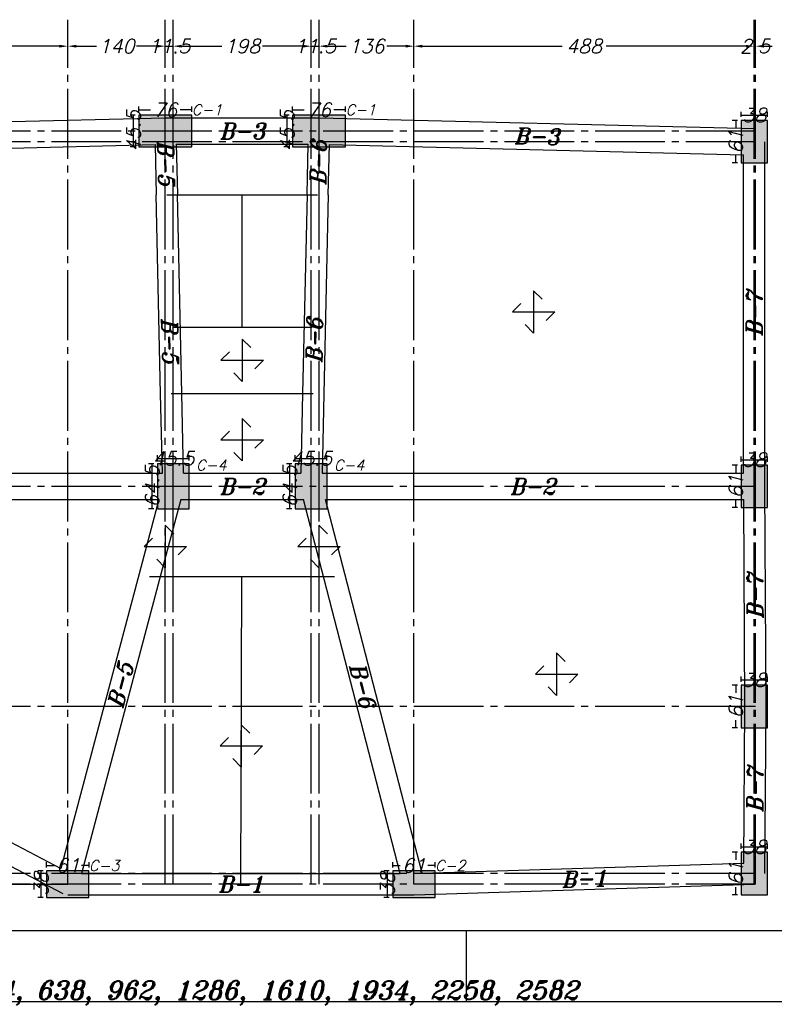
# Model space of a CAD drawing. Header units: inches. Extents: x 826 to 1034, y 702 to 834.
# Tile 74 of 93: x 978 to 989, y 776 to 790. Entities that reach past the tile are written whole.
import ezdxf
from ezdxf.enums import TextEntityAlignment as Align

# ---------------------------------------------------------------- set-up
doc = ezdxf.new("R2010")
doc.units = ezdxf.units.IN
doc.header["$MEASUREMENT"] = 0
doc.linetypes.add('SAZE_Axis1', pattern=[1.2, 1, -0.1, 0, -0.1])
for name, color, linetype in [('2', 2, 'Continuous'), ('5', 5, 'Continuous'), ('SAZE_DRAWINGS', 7, 'Continuous')]:
    doc.layers.add(name, color=color, linetype=linetype)
doc.styles.add('SAZE_STYLE', font='romansp.shx', dxfattribs={"oblique": 15})
doc.styles.add('SAZE_STYLE1', font='romant.shx', dxfattribs={"oblique": 15})
doc.dimstyles.new('SAZE_DIM_STYLE', dxfattribs={"dimtxt": 0.2, "dimasz": 0.2, "dimexe": 0.1, "dimexo": 0.05, "dimgap": 0.05, "dimtad": 0, "dimzin": 0, "dimdsep": 46, "dimtxsty": 'SAZE_STYLE', "dimcen": 0.09, "dimclrd": 2, "dimclre": 2, "dimclrt": 3, "dimadec": 0, "dimazin": 0, "dimtfac": 1, "dimtdec": 4, "dimtix": 1, "dimtmove": 1, "dimatfit": 3, "dimfxl": 1, "dimtolj": 1, "dimtzin": 0, "dimarcsym": 0})

# ---------------------------------------------------------------- blocks, each defined once
blk = doc.blocks.new('*D1869')
at = {"layer": 'Defpoints', "color": 0, "transparency": 16777216}
for p in [(974.325, 789.885), (979.168, 789.885), (979.168, 789.505)]:
    blk.add_point(p, dxfattribs=at)
at = {"layer": 'SAZE_DRAWINGS', "color": 2, "lineweight": -2, "transparency": 16777216}
for p, q in [((974.445, 789.505), (976.434, 789.505)), ((979.048, 789.505), (977.058, 789.505))]:
    blk.add_line(p, q, dxfattribs=at)
at = {"layer": 'SAZE_DRAWINGS', "color": 2, "transparency": 16777216}
for points in [[(974.445, 789.525), (974.445, 789.485), (974.325, 789.505)], [(979.048, 789.525), (979.048, 789.485), (979.168, 789.505)]]:
    blk.add_solid(points, dxfattribs=at)
at = {"layer": 'SAZE_DRAWINGS', "color": 3, "transparency": 16777216, "insert": (976.746, 789.505), "char_height": 0.2, "attachment_point": 5, "style": 'SAZE_STYLE'}
blk.add_mtext('\\A1;484', dxfattribs=at)
blk = doc.blocks.new('*D1870')
at = {"layer": 'Defpoints', "color": 0, "transparency": 16777216}
for p in [(979.168, 789.885), (980.566, 789.885), (980.566, 789.505)]:
    blk.add_point(p, dxfattribs=at)
at = {"layer": 'SAZE_DRAWINGS', "color": 2, "lineweight": -2, "transparency": 16777216}
for p, q in [((979.288, 789.505), (979.579, 789.505)), ((980.446, 789.505), (980.155, 789.505))]:
    blk.add_line(p, q, dxfattribs=at)
at = {"layer": 'SAZE_DRAWINGS', "color": 2, "transparency": 16777216}
for points in [[(979.288, 789.525), (979.288, 789.485), (979.168, 789.505)], [(980.446, 789.525), (980.446, 789.485), (980.566, 789.505)]]:
    blk.add_solid(points, dxfattribs=at)
at = {"layer": 'SAZE_DRAWINGS', "color": 3, "transparency": 16777216, "insert": (979.867, 789.505), "char_height": 0.2, "attachment_point": 5, "style": 'SAZE_STYLE'}
blk.add_mtext('\\A1;140', dxfattribs=at)
blk = doc.blocks.new('*D1871')
at = {"layer": 'Defpoints', "color": 0, "transparency": 16777216}
for p in [(980.566, 789.885), (980.68, 789.885), (980.68, 789.505)]:
    blk.add_point(p, dxfattribs=at)
at = {"layer": 'SAZE_DRAWINGS', "color": 2, "lineweight": -2, "transparency": 16777216}
for p, q in [((980.446, 789.505), (980.326, 789.505)), ((980.566, 789.505), (980.68, 789.505)), ((980.8, 789.505), (980.92, 789.505))]:
    blk.add_line(p, q, dxfattribs=at)
at = {"layer": 'SAZE_DRAWINGS', "color": 2, "transparency": 16777216}
for points in [[(980.446, 789.525), (980.446, 789.485), (980.566, 789.505)], [(980.8, 789.525), (980.8, 789.485), (980.68, 789.505)]]:
    blk.add_solid(points, dxfattribs=at)
at = {"layer": 'SAZE_DRAWINGS', "color": 3, "transparency": 16777216, "insert": (980.623, 789.505), "char_height": 0.2, "attachment_point": 5, "style": 'SAZE_STYLE'}
blk.add_mtext('\\A1;11.5', dxfattribs=at)
blk = doc.blocks.new('*D1872')
at = {"layer": 'Defpoints', "color": 0, "transparency": 16777216}
for p in [(980.68, 789.885), (982.657, 789.885), (982.657, 789.505)]:
    blk.add_point(p, dxfattribs=at)
at = {"layer": 'SAZE_DRAWINGS', "color": 2, "lineweight": -2, "transparency": 16777216}
for p, q in [((980.8, 789.505), (981.379, 789.505)), ((982.537, 789.505), (981.958, 789.505))]:
    blk.add_line(p, q, dxfattribs=at)
at = {"layer": 'SAZE_DRAWINGS', "color": 2, "transparency": 16777216}
for points in [[(980.8, 789.525), (980.8, 789.485), (980.68, 789.505)], [(982.537, 789.525), (982.537, 789.485), (982.657, 789.505)]]:
    blk.add_solid(points, dxfattribs=at)
at = {"layer": 'SAZE_DRAWINGS', "color": 3, "transparency": 16777216, "insert": (981.669, 789.505), "char_height": 0.2, "attachment_point": 5, "style": 'SAZE_STYLE'}
blk.add_mtext('\\A1;198', dxfattribs=at)
blk = doc.blocks.new('*D1873')
at = {"layer": 'Defpoints', "color": 0, "transparency": 16777216}
for p in [(982.657, 789.885), (982.771, 789.885), (982.771, 789.505)]:
    blk.add_point(p, dxfattribs=at)
at = {"layer": 'SAZE_DRAWINGS', "color": 2, "lineweight": -2, "transparency": 16777216}
for p, q in [((982.537, 789.505), (982.417, 789.505)), ((982.657, 789.505), (982.771, 789.505)), ((982.891, 789.505), (983.011, 789.505))]:
    blk.add_line(p, q, dxfattribs=at)
at = {"layer": 'SAZE_DRAWINGS', "color": 2, "transparency": 16777216}
for points in [[(982.537, 789.525), (982.537, 789.485), (982.657, 789.505)], [(982.891, 789.525), (982.891, 789.485), (982.771, 789.505)]]:
    blk.add_solid(points, dxfattribs=at)
at = {"layer": 'SAZE_DRAWINGS', "color": 3, "transparency": 16777216, "insert": (982.714, 789.505), "char_height": 0.2, "attachment_point": 5, "style": 'SAZE_STYLE'}
blk.add_mtext('\\A1;11.5', dxfattribs=at)
blk = doc.blocks.new('*D1874')
at = {"layer": 'Defpoints', "color": 0, "transparency": 16777216}
for p in [(982.771, 789.885), (984.132, 789.885), (984.132, 789.505)]:
    blk.add_point(p, dxfattribs=at)
at = {"layer": 'SAZE_DRAWINGS', "color": 2, "lineweight": -2, "transparency": 16777216}
for p, q in [((982.891, 789.505), (983.162, 789.505)), ((984.012, 789.505), (983.741, 789.505))]:
    blk.add_line(p, q, dxfattribs=at)
at = {"layer": 'SAZE_DRAWINGS', "color": 2, "transparency": 16777216}
for points in [[(982.891, 789.525), (982.891, 789.485), (982.771, 789.505)], [(984.012, 789.525), (984.012, 789.485), (984.132, 789.505)]]:
    blk.add_solid(points, dxfattribs=at)
at = {"layer": 'SAZE_DRAWINGS', "color": 3, "transparency": 16777216, "insert": (983.452, 789.505), "char_height": 0.2, "attachment_point": 5, "style": 'SAZE_STYLE'}
blk.add_mtext('\\A1;136', dxfattribs=at)
blk = doc.blocks.new('*D1875')
at = {"layer": 'Defpoints', "color": 0, "transparency": 16777216}
for p in [(984.132, 789.885), (989.013, 789.885), (989.013, 789.505)]:
    blk.add_point(p, dxfattribs=at)
at = {"layer": 'SAZE_DRAWINGS', "color": 2, "lineweight": -2, "transparency": 16777216}
for p, q in [((984.252, 789.505), (986.256, 789.505)), ((988.893, 789.505), (986.889, 789.505))]:
    blk.add_line(p, q, dxfattribs=at)
at = {"layer": 'SAZE_DRAWINGS', "color": 2, "transparency": 16777216}
for points in [[(984.252, 789.525), (984.252, 789.485), (984.132, 789.505)], [(988.893, 789.525), (988.893, 789.485), (989.013, 789.505)]]:
    blk.add_solid(points, dxfattribs=at)
at = {"layer": 'SAZE_DRAWINGS', "color": 3, "transparency": 16777216, "insert": (986.573, 789.505), "char_height": 0.2, "attachment_point": 5, "style": 'SAZE_STYLE'}
blk.add_mtext('\\A1;488', dxfattribs=at)
blk = doc.blocks.new('*D1876')
at = {"layer": 'Defpoints', "color": 0, "transparency": 16777216}
for p in [(989.013, 789.885), (989.032, 789.885), (989.032, 789.505)]:
    blk.add_point(p, dxfattribs=at)
at = {"layer": 'SAZE_DRAWINGS', "color": 2, "lineweight": -2, "transparency": 16777216}
for p, q in [((988.893, 789.505), (988.773, 789.505)), ((989.013, 789.505), (989.032, 789.505)), ((989.152, 789.505), (989.272, 789.505))]:
    blk.add_line(p, q, dxfattribs=at)
at = {"layer": 'SAZE_DRAWINGS', "color": 2, "transparency": 16777216}
for points in [[(988.893, 789.525), (988.893, 789.485), (989.013, 789.505)], [(989.152, 789.525), (989.152, 789.485), (989.032, 789.505)]]:
    blk.add_solid(points, dxfattribs=at)
at = {"layer": 'SAZE_DRAWINGS', "color": 3, "transparency": 16777216, "insert": (989.023, 789.505), "char_height": 0.2, "attachment_point": 5, "style": 'SAZE_STYLE'}
blk.add_mtext('\\A1;2.5', dxfattribs=at)
blk = doc.blocks.new('SAZE-REC-COL')
at = {"layer": 'SAZE_DRAWINGS'}
h = blk.add_hatch(color=0, dxfattribs=at)
h.dxf.hatch_style = 1
h.paths.add_polyline_path([(-0.5, -0.5), (0.5, -0.5), (0.5, 0.5), (-0.5, 0.5)])
at = {"layer": 'SAZE_DRAWINGS', "color": 0}
blk.add_lwpolyline([(-0.5, -0.5), (0.5, -0.5), (0.5, 0.5), (-0.5, 0.5)], close=True, dxfattribs=at)
blk = doc.blocks.new('*D1882')
at = {"layer": 'Defpoints', "color": 0, "transparency": 16777216}
for p in [(988.747, 777.949), (988.823, 777.949), (988.823, 777.34)]:
    blk.add_point(p, dxfattribs=at)
at = {"layer": 'SAZE_DRAWINGS', "color": 2, "lineweight": -2, "transparency": 16777216}
for p, q in [((988.773, 777.949), (988.697, 777.949)), ((988.747, 777.949), (988.747, 777.841)), ((988.773, 777.34), (988.697, 777.34)), ((988.747, 777.34), (988.747, 777.448))]:
    blk.add_line(p, q, dxfattribs=at)
at = {"layer": 'SAZE_DRAWINGS', "color": 3, "transparency": 16777216, "insert": (988.747, 777.644), "char_height": 0.2, "attachment_point": 5, "rotation": 90, "style": 'SAZE_STYLE'}
blk.add_mtext('\\A1;61', dxfattribs=at)
blk = doc.blocks.new('*D1883')
at = {"layer": 'Defpoints', "color": 0, "transparency": 16777216}
for p in [(989.203, 778.025), (988.823, 777.949), (989.203, 777.949)]:
    blk.add_point(p, dxfattribs=at)
at = {"layer": 'SAZE_DRAWINGS', "color": 2, "lineweight": -2, "transparency": 16777216}
for p, q in [((988.823, 777.999), (988.823, 778.075)), ((988.823, 778.025), (989.203, 778.025)), ((989.203, 777.999), (989.203, 778.075))]:
    blk.add_line(p, q, dxfattribs=at)
at = {"layer": 'SAZE_DRAWINGS', "color": 3, "transparency": 16777216, "insert": (989.013, 778.025), "char_height": 0.2, "attachment_point": 5, "style": 'SAZE_STYLE'}
blk.add_mtext('\\A1;38', dxfattribs=at)
blk = doc.blocks.new('*D1884')
at = {"layer": 'Defpoints', "color": 0, "transparency": 16777216}
for p in [(988.747, 780.343), (988.823, 780.343), (988.823, 779.735)]:
    blk.add_point(p, dxfattribs=at)
at = {"layer": 'SAZE_DRAWINGS', "color": 2, "lineweight": -2, "transparency": 16777216}
for p, q in [((988.773, 780.343), (988.697, 780.343)), ((988.747, 780.343), (988.747, 780.236)), ((988.773, 779.735), (988.697, 779.735)), ((988.747, 779.735), (988.747, 779.842))]:
    blk.add_line(p, q, dxfattribs=at)
at = {"layer": 'SAZE_DRAWINGS', "color": 3, "transparency": 16777216, "insert": (988.747, 780.039), "char_height": 0.2, "attachment_point": 5, "rotation": 90, "style": 'SAZE_STYLE'}
blk.add_mtext('\\A1;61', dxfattribs=at)
blk = doc.blocks.new('*D1885')
at = {"layer": 'Defpoints', "color": 0, "transparency": 16777216}
for p in [(989.203, 780.419), (988.823, 780.343), (989.203, 780.343)]:
    blk.add_point(p, dxfattribs=at)
at = {"layer": 'SAZE_DRAWINGS', "color": 2, "lineweight": -2, "transparency": 16777216}
for p, q in [((988.823, 780.393), (988.823, 780.469)), ((988.823, 780.419), (989.203, 780.419)), ((989.203, 780.393), (989.203, 780.469))]:
    blk.add_line(p, q, dxfattribs=at)
at = {"layer": 'SAZE_DRAWINGS', "color": 3, "transparency": 16777216, "insert": (989.013, 780.419), "char_height": 0.2, "attachment_point": 5, "style": 'SAZE_STYLE'}
blk.add_mtext('\\A1;38', dxfattribs=at)
blk = doc.blocks.new('*D1886')
at = {"layer": 'Defpoints', "color": 0, "transparency": 16777216}
for p in [(988.747, 788.44), (988.823, 788.44), (988.823, 787.832)]:
    blk.add_point(p, dxfattribs=at)
at = {"layer": 'SAZE_DRAWINGS', "color": 2, "lineweight": -2, "transparency": 16777216}
for p, q in [((988.773, 788.44), (988.697, 788.44)), ((988.747, 788.44), (988.747, 788.333)), ((988.747, 787.832), (988.747, 787.939)), ((988.773, 787.832), (988.697, 787.832))]:
    blk.add_line(p, q, dxfattribs=at)
at = {"layer": 'SAZE_DRAWINGS', "color": 3, "transparency": 16777216, "insert": (988.747, 788.136), "char_height": 0.2, "attachment_point": 5, "rotation": 90, "style": 'SAZE_STYLE'}
blk.add_mtext('\\A1;61', dxfattribs=at)
blk = doc.blocks.new('*D1887')
at = {"layer": 'Defpoints', "color": 0, "transparency": 16777216}
for p in [(989.203, 788.516), (988.823, 788.44), (989.203, 788.44)]:
    blk.add_point(p, dxfattribs=at)
at = {"layer": 'SAZE_DRAWINGS', "color": 2, "lineweight": -2, "transparency": 16777216}
for p, q in [((988.823, 788.49), (988.823, 788.566)), ((988.823, 788.516), (989.203, 788.516)), ((989.203, 788.49), (989.203, 788.566))]:
    blk.add_line(p, q, dxfattribs=at)
at = {"layer": 'SAZE_DRAWINGS', "color": 3, "transparency": 16777216, "insert": (989.013, 788.516), "char_height": 0.2, "attachment_point": 5, "style": 'SAZE_STYLE'}
blk.add_mtext('\\A1;38', dxfattribs=at)
blk = doc.blocks.new('*D1888')
at = {"layer": 'Defpoints', "color": 0, "transparency": 16777216}
for p in [(982.391, 788.516), (983.151, 788.592), (983.151, 788.516)]:
    blk.add_point(p, dxfattribs=at)
at = {"layer": 'SAZE_DRAWINGS', "color": 2, "lineweight": -2, "transparency": 16777216}
for p, q in [((982.391, 788.566), (982.391, 788.642)), ((983.151, 788.566), (983.151, 788.642)), ((982.391, 788.592), (982.56, 788.592)), ((983.151, 788.592), (982.982, 788.592))]:
    blk.add_line(p, q, dxfattribs=at)
at = {"layer": 'SAZE_DRAWINGS', "color": 3, "transparency": 16777216, "insert": (982.771, 788.592), "char_height": 0.2, "attachment_point": 5, "style": 'SAZE_STYLE'}
blk.add_mtext('\\A1;76', dxfattribs=at)
blk = doc.blocks.new('*D1889')
at = {"layer": 'Defpoints', "color": 0, "transparency": 16777216}
for p in [(982.315, 788.516), (982.391, 788.516), (982.391, 788.06)]:
    blk.add_point(p, dxfattribs=at)
at = {"layer": 'SAZE_DRAWINGS', "color": 2, "lineweight": -2, "transparency": 16777216}
for p, q in [((982.341, 788.516), (982.265, 788.516)), ((982.315, 788.06), (982.315, 788.516)), ((982.341, 788.06), (982.265, 788.06))]:
    blk.add_line(p, q, dxfattribs=at)
at = {"layer": 'SAZE_DRAWINGS', "color": 3, "transparency": 16777216, "insert": (982.315, 788.288), "char_height": 0.2, "attachment_point": 5, "rotation": 90, "style": 'SAZE_STYLE'}
blk.add_mtext('\\A1;45.5', dxfattribs=at)
blk = doc.blocks.new('*D1890')
at = {"layer": 'Defpoints', "color": 0, "transparency": 16777216}
for p in [(980.186, 788.516), (980.947, 788.592), (980.947, 788.516)]:
    blk.add_point(p, dxfattribs=at)
at = {"layer": 'SAZE_DRAWINGS', "color": 2, "lineweight": -2, "transparency": 16777216}
for p, q in [((980.186, 788.566), (980.186, 788.642)), ((980.947, 788.566), (980.947, 788.642)), ((980.186, 788.592), (980.355, 788.592)), ((980.947, 788.592), (980.777, 788.592))]:
    blk.add_line(p, q, dxfattribs=at)
at = {"layer": 'SAZE_DRAWINGS', "color": 3, "transparency": 16777216, "insert": (980.566, 788.592), "char_height": 0.2, "attachment_point": 5, "style": 'SAZE_STYLE'}
blk.add_mtext('\\A1;76', dxfattribs=at)
blk = doc.blocks.new('*D1891')
at = {"layer": 'Defpoints', "color": 0, "transparency": 16777216}
for p in [(980.11, 788.516), (980.186, 788.516), (980.186, 788.06)]:
    blk.add_point(p, dxfattribs=at)
at = {"layer": 'SAZE_DRAWINGS', "color": 2, "lineweight": -2, "transparency": 16777216}
for p, q in [((980.136, 788.516), (980.06, 788.516)), ((980.11, 788.06), (980.11, 788.516)), ((980.136, 788.06), (980.06, 788.06))]:
    blk.add_line(p, q, dxfattribs=at)
at = {"layer": 'SAZE_DRAWINGS', "color": 3, "transparency": 16777216, "insert": (980.11, 788.288), "char_height": 0.2, "attachment_point": 5, "rotation": 90, "style": 'SAZE_STYLE'}
blk.add_mtext('\\A1;45.5', dxfattribs=at)
blk = doc.blocks.new('*D1896')
at = {"layer": 'Defpoints', "color": 0, "transparency": 16777216}
for p in [(988.747, 783.498), (988.823, 783.498), (988.823, 782.89)]:
    blk.add_point(p, dxfattribs=at)
at = {"layer": 'SAZE_DRAWINGS', "color": 2, "lineweight": -2, "transparency": 16777216}
for p, q in [((988.773, 783.498), (988.697, 783.498)), ((988.747, 783.498), (988.747, 783.391)), ((988.747, 782.89), (988.747, 782.998)), ((988.773, 782.89), (988.697, 782.89))]:
    blk.add_line(p, q, dxfattribs=at)
at = {"layer": 'SAZE_DRAWINGS', "color": 3, "transparency": 16777216, "insert": (988.747, 783.194), "char_height": 0.2, "attachment_point": 5, "rotation": 90, "style": 'SAZE_STYLE'}
blk.add_mtext('\\A1;61', dxfattribs=at)
blk = doc.blocks.new('*D1897')
at = {"layer": 'Defpoints', "color": 0, "transparency": 16777216}
for p in [(989.203, 783.575), (988.823, 783.498), (989.203, 783.498)]:
    blk.add_point(p, dxfattribs=at)
at = {"layer": 'SAZE_DRAWINGS', "color": 2, "lineweight": -2, "transparency": 16777216}
for p, q in [((988.823, 783.548), (988.823, 783.625)), ((988.823, 783.575), (989.203, 783.575)), ((989.203, 783.548), (989.203, 783.625))]:
    blk.add_line(p, q, dxfattribs=at)
at = {"layer": 'SAZE_DRAWINGS', "color": 3, "transparency": 16777216, "insert": (989.013, 783.575), "char_height": 0.2, "attachment_point": 5, "style": 'SAZE_STYLE'}
blk.add_mtext('\\A1;38', dxfattribs=at)
blk = doc.blocks.new('*D1898')
at = {"layer": 'Defpoints', "color": 0, "transparency": 16777216}
for p in [(984.436, 777.758), (983.828, 777.682), (984.436, 777.682)]:
    blk.add_point(p, dxfattribs=at)
at = {"layer": 'SAZE_DRAWINGS', "color": 2, "lineweight": -2, "transparency": 16777216}
for p, q in [((983.828, 777.732), (983.828, 777.808)), ((983.828, 777.758), (983.935, 777.758)), ((984.436, 777.758), (984.329, 777.758)), ((984.436, 777.732), (984.436, 777.808))]:
    blk.add_line(p, q, dxfattribs=at)
at = {"layer": 'SAZE_DRAWINGS', "color": 3, "transparency": 16777216, "insert": (984.132, 777.758), "char_height": 0.2, "attachment_point": 5, "style": 'SAZE_STYLE'}
blk.add_mtext('\\A1;61', dxfattribs=at)
blk = doc.blocks.new('*D1899')
at = {"layer": 'Defpoints', "color": 0, "transparency": 16777216}
for p in [(983.752, 777.682), (983.828, 777.682), (983.828, 777.302)]:
    blk.add_point(p, dxfattribs=at)
at = {"layer": 'SAZE_DRAWINGS', "color": 2, "lineweight": -2, "transparency": 16777216}
for p, q in [((983.778, 777.682), (983.702, 777.682)), ((983.752, 777.302), (983.752, 777.682)), ((983.778, 777.302), (983.702, 777.302))]:
    blk.add_line(p, q, dxfattribs=at)
at = {"layer": 'SAZE_DRAWINGS', "color": 3, "transparency": 16777216, "insert": (983.752, 777.492), "char_height": 0.2, "attachment_point": 5, "rotation": 90, "style": 'SAZE_STYLE'}
blk.add_mtext('\\A1;38', dxfattribs=at)
blk = doc.blocks.new('*D1900')
at = {"layer": 'Defpoints', "color": 0, "transparency": 16777216}
for p in [(979.472, 777.758), (978.863, 777.682), (979.472, 777.682)]:
    blk.add_point(p, dxfattribs=at)
at = {"layer": 'SAZE_DRAWINGS', "color": 2, "lineweight": -2, "transparency": 16777216}
for p, q in [((978.863, 777.732), (978.863, 777.808)), ((978.863, 777.758), (978.971, 777.758)), ((979.472, 777.758), (979.364, 777.758)), ((979.472, 777.732), (979.472, 777.808))]:
    blk.add_line(p, q, dxfattribs=at)
at = {"layer": 'SAZE_DRAWINGS', "color": 3, "transparency": 16777216, "insert": (979.168, 777.758), "char_height": 0.2, "attachment_point": 5, "style": 'SAZE_STYLE'}
blk.add_mtext('\\A1;61', dxfattribs=at)
blk = doc.blocks.new('*D1901')
at = {"layer": 'Defpoints', "color": 0, "transparency": 16777216}
for p in [(978.787, 777.682), (978.863, 777.682), (978.863, 777.302)]:
    blk.add_point(p, dxfattribs=at)
at = {"layer": 'SAZE_DRAWINGS', "color": 2, "lineweight": -2, "transparency": 16777216}
for p, q in [((978.813, 777.682), (978.737, 777.682)), ((978.787, 777.302), (978.787, 777.682)), ((978.813, 777.302), (978.737, 777.302))]:
    blk.add_line(p, q, dxfattribs=at)
at = {"layer": 'SAZE_DRAWINGS', "color": 3, "transparency": 16777216, "insert": (978.787, 777.492), "char_height": 0.2, "attachment_point": 5, "rotation": 90, "style": 'SAZE_STYLE'}
blk.add_mtext('\\A1;38', dxfattribs=at)
blk = doc.blocks.new('*D1904')
at = {"layer": 'Defpoints', "color": 0, "transparency": 16777216}
for p in [(982.353, 783.517), (982.429, 783.517), (982.429, 782.871)]:
    blk.add_point(p, dxfattribs=at)
at = {"layer": 'SAZE_DRAWINGS', "color": 2, "lineweight": -2, "transparency": 16777216}
for p, q in [((982.379, 783.517), (982.303, 783.517)), ((982.353, 782.871), (982.353, 783.517)), ((982.379, 782.871), (982.303, 782.871))]:
    blk.add_line(p, q, dxfattribs=at)
at = {"layer": 'SAZE_DRAWINGS', "color": 3, "transparency": 16777216, "insert": (982.353, 783.194), "char_height": 0.2, "attachment_point": 5, "rotation": 90, "style": 'SAZE_STYLE'}
blk.add_mtext('\\A1;64.5', dxfattribs=at)
blk = doc.blocks.new('*D1905')
at = {"layer": 'Defpoints', "color": 0, "transparency": 16777216}
for p in [(982.885, 783.594), (982.429, 783.517), (982.885, 783.517)]:
    blk.add_point(p, dxfattribs=at)
at = {"layer": 'SAZE_DRAWINGS', "color": 2, "lineweight": -2, "transparency": 16777216}
for p, q in [((982.429, 783.567), (982.429, 783.644)), ((982.429, 783.594), (982.885, 783.594)), ((982.885, 783.567), (982.885, 783.644))]:
    blk.add_line(p, q, dxfattribs=at)
at = {"layer": 'SAZE_DRAWINGS', "color": 3, "transparency": 16777216, "insert": (982.657, 783.594), "char_height": 0.2, "attachment_point": 5, "style": 'SAZE_STYLE'}
blk.add_mtext('\\A1;45.5', dxfattribs=at)
blk = doc.blocks.new('*D1906')
at = {"layer": 'Defpoints', "color": 0, "transparency": 16777216}
for p in [(980.376, 783.517), (980.452, 783.517), (980.452, 782.871)]:
    blk.add_point(p, dxfattribs=at)
at = {"layer": 'SAZE_DRAWINGS', "color": 2, "lineweight": -2, "transparency": 16777216}
for p, q in [((980.402, 783.517), (980.326, 783.517)), ((980.376, 782.871), (980.376, 783.517)), ((980.402, 782.871), (980.326, 782.871))]:
    blk.add_line(p, q, dxfattribs=at)
at = {"layer": 'SAZE_DRAWINGS', "color": 3, "transparency": 16777216, "insert": (980.376, 783.194), "char_height": 0.2, "attachment_point": 5, "rotation": 90, "style": 'SAZE_STYLE'}
blk.add_mtext('\\A1;64.5', dxfattribs=at)
blk = doc.blocks.new('*D1907')
at = {"layer": 'Defpoints', "color": 0, "transparency": 16777216}
for p in [(980.909, 783.594), (980.452, 783.517), (980.909, 783.517)]:
    blk.add_point(p, dxfattribs=at)
at = {"layer": 'SAZE_DRAWINGS', "color": 2, "lineweight": -2, "transparency": 16777216}
for p, q in [((980.452, 783.567), (980.452, 783.644)), ((980.452, 783.594), (980.909, 783.594)), ((980.909, 783.567), (980.909, 783.644))]:
    blk.add_line(p, q, dxfattribs=at)
at = {"layer": 'SAZE_DRAWINGS', "color": 3, "transparency": 16777216, "insert": (980.68, 783.594), "char_height": 0.2, "attachment_point": 5, "style": 'SAZE_STYLE'}
blk.add_mtext('\\A1;45.5', dxfattribs=at)

msp = doc.modelspace()

# ---------------------------------------------------------------- linework, layer by layer
at = {"layer": '2'}
msp.add_line((984.8796, 776.8273), (984.8796, 775.8088), dxfattribs=at)
msp.add_lwpolyline([(1025.6176, 832.842), (940.9232, 832.842), (940.9232, 775.8088), (1025.6176, 775.8088)], close=True, dxfattribs=at)
at = {"layer": '5'}
msp.add_lwpolyline([(942.0129, 776.8273), (1024.5991, 776.8273), (1024.5991, 831.8235), (942.0129, 831.8235)], close=True, dxfattribs=at)
at = {"layer": 'SAZE_DRAWINGS', "color": 8, "linetype": 'SAZE_Axis1'}
for p, q in [((979.1675, 777.4924), (979.1675, 789.8848)), ((980.5664, 777.4924), (980.5664, 789.8848)), ((980.6805, 777.4924), (980.6805, 789.8848)), ((982.6572, 777.4924), (982.6572, 789.8848)), ((982.7712, 777.4924), (982.7712, 789.8848)), ((984.1321, 777.4924), (984.1321, 789.8848)), ((989.013, 777.4924), (989.013, 789.8848)), ((989.032, 777.4924), (989.032, 789.8848)), ((989.032, 788.2882), (972.728, 788.2882)), ((989.032, 788.1361), (972.728, 788.1361)), ((989.032, 783.1944), (972.728, 783.1944)), ((989.032, 780.0393), (972.728, 780.0393)), ((989.032, 777.6444), (972.728, 777.6444)), ((989.032, 777.4924), (972.728, 777.4924))]:
    msp.add_line(p, q, dxfattribs=at)
at = {"layer": 'SAZE_DRAWINGS', "color": 3}
for p, q in [((974.32, 788.3262), (980.5618, 788.4782)), ((980.5664, 788.4783), (982.7712, 788.4783)), ((982.7758, 788.4782), (989.0177, 788.3262)), ((974.4766, 787.9497), (980.4187, 788.0945)), ((980.4187, 788.0945), (980.4348, 787.3725)), ((980.7228, 788.0981), (980.7389, 787.3793)), ((980.7228, 788.0981), (982.6149, 788.0981)), ((982.5988, 787.3793), (982.6149, 788.0981)), ((982.9028, 787.3725), (982.919, 788.0945)), ((982.919, 788.0945), (988.861, 787.9497)), ((989.1651, 783.1948), (989.1651, 788.1361)), ((988.861, 783.3845), (988.861, 787.9497)), ((980.4986, 784.5215), (980.4348, 787.3725)), ((980.5868, 787.3759), (981.6688, 787.3759)), ((980.8027, 784.5283), (980.7389, 787.3793)), ((981.6688, 785.4752), (981.6688, 787.3759)), ((981.6688, 787.3759), (982.7508, 787.3759)), ((982.5988, 787.3793), (982.5349, 784.5283)), ((982.9028, 787.3725), (982.839, 784.5215)), ((980.6674, 785.476), (981.6688, 785.476)), ((981.6688, 785.476), (982.6702, 785.476)), ((980.5241, 783.3845), (980.4986, 784.5215)), ((980.6507, 784.5249), (982.6869, 784.5249)), ((980.8283, 783.3845), (980.8027, 784.5283)), ((982.5349, 784.5283), (982.5093, 783.3845)), ((982.839, 784.5215), (982.8135, 783.3845)), ((974.4766, 783.3845), (980.5241, 783.3845)), ((980.8283, 783.3845), (982.5093, 783.3845)), ((982.8135, 783.3845), (988.861, 783.3845)), ((980.6805, 781.9019), (980.6805, 783.1944)), ((982.6572, 781.9019), (982.6572, 783.1944)), ((989.1841, 780.0402), (989.1651, 783.1948)), ((974.4766, 783.0043), (980.4727, 783.0043)), ((980.4727, 783.0043), (980.1906, 781.9409)), ((980.7873, 783.0043), (980.4845, 781.8629)), ((980.7873, 783.0043), (982.5493, 783.0043)), ((982.8443, 781.8638), (982.5493, 783.0043)), ((983.1387, 781.94), (982.8634, 783.0043)), ((982.8634, 783.0043), (988.8621, 783.0043)), ((988.88, 780.0394), (988.8621, 783.0043)), ((980.1906, 781.9409), (979.0695, 777.7157)), ((980.4845, 781.8629), (979.3652, 777.6444)), ((980.3375, 781.9019), (980.6805, 781.9019)), ((980.6805, 781.9019), (981.6645, 781.9019)), ((981.6498, 777.4924), (981.6645, 781.9019)), ((981.6645, 781.9019), (982.6572, 781.9019)), ((982.6572, 781.9019), (982.9915, 781.9019)), ((983.9357, 777.6444), (982.8443, 781.8638)), ((984.2488, 777.6481), (983.1387, 781.94)), ((974.4766, 780.1311), (979.0695, 777.7157)), ((988.8621, 777.7918), (988.88, 780.0394)), ((989.1651, 777.6432), (989.1841, 780.0381)), ((974.2538, 779.9047), (979.0967, 777.3578)), ((984.2488, 777.6481), (988.8621, 777.7918)), ((979.3652, 777.6444), (981.6498, 777.6444)), ((981.6498, 777.6444), (983.9357, 777.6444)), ((975.6779, 777.4924), (979.1675, 777.4924)), ((984.1368, 777.3404), (989.0178, 777.4924)), ((979.1675, 777.3403), (981.6498, 777.3403)), ((981.6498, 777.3403), (984.1321, 777.3403))]:
    msp.add_line(p, q, dxfattribs=at)
at = {"layer": 'SAZE_DRAWINGS', "color": 8}
for points in [[(985.9691, 785.8785), (985.8475, 786.0001), (985.8475, 785.3919), (985.7258, 785.5136)], [(985.665, 785.8177), (985.5434, 785.696), (986.1516, 785.696), (986.0299, 785.5744)], [(981.7904, 785.185), (981.6688, 785.3067), (981.6688, 784.6985), (981.5472, 784.8201)], [(981.4863, 785.1242), (981.3647, 785.0026), (981.9729, 785.0026), (981.8513, 784.8809)], [(981.7904, 784.0454), (981.6688, 784.167), (981.6688, 783.5588), (981.5472, 783.6804)], [(981.4863, 783.9846), (981.3647, 783.8629), (981.9729, 783.8629), (981.8513, 783.7413)], [(980.6878, 782.5152), (980.5661, 782.6369), (980.5661, 782.0286), (980.4445, 782.1503)], [(982.8902, 782.5152), (982.7686, 782.6369), (982.7686, 782.0286), (982.647, 782.1503)], [(980.3837, 782.4544), (980.262, 782.3327), (980.8703, 782.3327), (980.7486, 782.2111)], [(982.5861, 782.4544), (982.4645, 782.3327), (983.0727, 782.3327), (982.9511, 782.2111)], [(986.3, 780.6845), (986.1784, 780.8061), (986.1784, 780.1979), (986.0567, 780.3196)], [(985.9959, 780.6237), (985.8743, 780.502), (986.4825, 780.502), (986.3608, 780.3804)], [(981.778, 779.6567), (981.6564, 779.7784), (981.6564, 779.1701), (981.5348, 779.2918)], [(981.4739, 779.5959), (981.3523, 779.4742), (981.9605, 779.4742), (981.8389, 779.3526)]]:
    msp.add_lwpolyline(points, dxfattribs=at)

# ---------------------------------------------------------------- block references
for p, xscale, yscale, zscale in [((980.5664, 788.2882), 0.7602708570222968, 0.4561625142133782, 0.7602708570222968), ((982.7712, 788.2882), 0.7602708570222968, 0.4561625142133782, 0.7602708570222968), ((979.1675, 777.4924), 0.6082166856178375, 0.3801354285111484, 0.6082166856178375), ((984.1321, 777.4924), 0.6082166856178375, 0.3801354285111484, 0.6082166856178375)]:
    msp.add_blockref('SAZE-REC-COL', p, dxfattribs=dict(at, xscale=xscale, yscale=yscale, zscale=zscale))
at = {"layer": 'SAZE_DRAWINGS', "color": 8, "rotation": 90}
for p, xscale, yscale, zscale in [((989.013, 788.1361), 0.6082166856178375, 0.3801354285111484, 0.6082166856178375), ((980.6805, 783.1944), 0.6462302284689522, 0.4561625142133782, 0.6462302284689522), ((982.6572, 783.1944), 0.6462302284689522, 0.4561625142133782, 0.6462302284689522), ((989.013, 783.1944), 0.6082166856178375, 0.3801354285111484, 0.6082166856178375), ((989.013, 780.0393), 0.6082166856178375, 0.3801354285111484, 0.6082166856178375), ((989.013, 777.6444), 0.6082166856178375, 0.3801354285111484, 0.6082166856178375)]:
    msp.add_blockref('SAZE-REC-COL', p, dxfattribs=dict(at, xscale=xscale, yscale=yscale, zscale=zscale))

# ---------------------------------------------------------------- texts
at = {"layer": 'SAZE_DRAWINGS', "color": 3, "style": 'SAZE_STYLE', "oblique": 15}
for s, p in [('C-1', (980.9465, 788.5163)), ('C-1', (983.1513, 788.5163)), ('C-4', (981.0074, 783.4225)), ('C-4', (982.9841, 783.4225)), ('C-3', (979.4716, 777.6824)), ('C-2', (984.4362, 777.6824))]:
    msp.add_text(s, height=0.15205, dxfattribs=at).set_placement(p)
at = {"layer": 'SAZE_DRAWINGS', "color": 4, "style": 'SAZE_STYLE1', "oblique": 15}
for s, height, p in [('B-3', 0.22808, (981.6688, 788.2882)), ('B-2', 0.22808, (981.6688, 783.1944)), ('B-2', 0.22808, (985.8351, 783.1944)), ('B-1', 0.22808, (981.6498, 777.4924)), ('Elevation: -10, 314, 638, 962, 1286, 1610, 1934, 2258, 2582', 0.266095, (980.5144, 775.9718))]:
    msp.add_text(s, height=height, dxfattribs=at).set_placement(p, align=Align.MIDDLE_CENTER)
for s, rotation, p in [('B-3', 358.60452, (985.8921, 788.2122)), ('B-5', 271.28254, (980.5766, 787.832)), ('B-6', 88.7175, (982.761, 787.832)), ('B-7', 90, (989.013, 785.6653)), ('B-5', 271.28252, (980.6336, 785.2851)), ('B-6', 88.71747, (982.704, 785.2851)), ('B-7', 90.34515, (989.0225, 781.6168)), ('B-5', 75.13993, (979.924, 780.3434)), ('B-6', 284.50264, (983.3946, 780.3434)), ('B-7', 89.54528, (989.0225, 778.8418)), ('B-1', 1.78434, (986.5726, 777.5684))]:
    msp.add_text(s, height=0.22808, rotation=rotation, dxfattribs=at).set_placement(p, align=Align.MIDDLE_CENTER)

# ---------------------------------------------------------------- dimensions: what is measured, and where the dimension line sits
at = {"layer": 'SAZE_DRAWINGS', "color": 3}
for p1, p2, override, picture, middle in [((974.3246, 789.8848), (979.1675, 789.8848), {"dimtxt": 0.2, "dimasz": 0.12, "dimgap": 0.05, "dimdec": 1, "dimlfac": 100, "dimrnd": 1, "dimzin": 8, "dimse1": 1, "dimse2": 1, "dimclrd": 2, "dimclre": 2, "dimclrt": 3}, '*D1869', (976.7461, 789.5046)), ((979.1675, 789.8848), (980.5664, 789.8848), {"dimtxt": 0.2, "dimasz": 0.12, "dimgap": 0.05, "dimdec": 1, "dimlfac": 100, "dimrnd": 1, "dimzin": 8, "dimse1": 1, "dimse2": 1, "dimclrd": 2, "dimclre": 2, "dimclrt": 3}, '*D1870', (979.867, 789.5046)), ((980.5664, 789.8848), (980.6805, 789.8848), {"dimtxt": 0.2, "dimasz": 0.12, "dimgap": 0.05, "dimdec": 1, "dimlfac": 100, "dimrnd": 0.5, "dimzin": 8, "dimse1": 1, "dimse2": 1, "dimclrd": 2, "dimclre": 2, "dimclrt": 3}, '*D1871', (980.6234, 789.5046)), ((980.6805, 789.8848), (982.6572, 789.8848), {"dimtxt": 0.2, "dimasz": 0.12, "dimgap": 0.05, "dimdec": 1, "dimlfac": 100, "dimrnd": 1, "dimzin": 8, "dimse1": 1, "dimse2": 1, "dimclrd": 2, "dimclre": 2, "dimclrt": 3}, '*D1872', (981.6688, 789.5046)), ((982.6572, 789.8848), (982.7712, 789.8848), {"dimtxt": 0.2, "dimasz": 0.12, "dimgap": 0.05, "dimdec": 1, "dimlfac": 100, "dimrnd": 0.5, "dimzin": 8, "dimse1": 1, "dimse2": 1, "dimclrd": 2, "dimclre": 2, "dimclrt": 3}, '*D1873', (982.7142, 789.5046)), ((982.7712, 789.8848), (984.1321, 789.8848), {"dimtxt": 0.2, "dimasz": 0.12, "dimgap": 0.05, "dimdec": 1, "dimlfac": 100, "dimrnd": 1, "dimzin": 8, "dimse1": 1, "dimse2": 1, "dimclrd": 2, "dimclre": 2, "dimclrt": 3}, '*D1874', (983.4516, 789.5046)), ((984.1321, 789.8848), (989.013, 789.8848), {"dimtxt": 0.2, "dimasz": 0.12, "dimgap": 0.05, "dimdec": 1, "dimlfac": 100, "dimrnd": 1, "dimzin": 8, "dimse1": 1, "dimse2": 1, "dimclrd": 2, "dimclre": 2, "dimclrt": 3}, '*D1875', (986.5726, 789.5046)), ((989.013, 789.8848), (989.032, 789.8848), {"dimtxt": 0.2, "dimasz": 0.12, "dimgap": 0.05, "dimdec": 1, "dimlfac": 100, "dimrnd": 2.5, "dimzin": 8, "dimse1": 1, "dimse2": 1, "dimclrd": 2, "dimclre": 2, "dimclrt": 3}, '*D1876', (989.0225, 789.5046))]:
    dim = msp.add_aligned_dim(p1=p1, p2=p2, distance=-0.3801, dimstyle='SAZE_DIM_STYLE', override=override, dxfattribs=at)
    dim.commit()
    dim.dimension.update_dxf_attribs({"geometry": picture, "text_midpoint": middle})
for base, p1, p2, picture, middle in [((980.9465, 788.5923), (980.1863, 788.5163), (980.9465, 788.5163), '*D1890', (980.5664, 788.5923)), ((983.1513, 788.5923), (982.3911, 788.5163), (983.1513, 788.5163), '*D1888', (982.7712, 788.5923)), ((989.2031, 788.5163), (988.823, 788.4403), (989.2031, 788.4403), '*D1887', (989.013, 788.5163)), ((980.9085, 783.5935), (980.4524, 783.5175), (980.9085, 783.5175), '*D1907', (980.6805, 783.5935)), ((982.8852, 783.5935), (982.4291, 783.5175), (982.8852, 783.5175), '*D1905', (982.6572, 783.5935)), ((989.2031, 783.5745), (988.823, 783.4985), (989.2031, 783.4985), '*D1897', (989.013, 783.5745)), ((989.2031, 780.4194), (988.823, 780.3434), (989.2031, 780.3434), '*D1885', (989.013, 780.4194)), ((989.2031, 778.0245), (988.823, 777.9485), (989.2031, 777.9485), '*D1883', (989.013, 778.0245)), ((979.4716, 777.7584), (978.8634, 777.6824), (979.4716, 777.6824), '*D1900', (979.1675, 777.7584)), ((984.4362, 777.7584), (983.828, 777.6824), (984.4362, 777.6824), '*D1898', (984.1321, 777.7584))]:
    dim = msp.add_linear_dim(base=base, p1=p1, p2=p2, dimstyle='SAZE_DIM_STYLE', override={"dimtxt": 0.2, "dimasz": 0, "dimexe": 0.05, "dimgap": 0.05, "dimdec": 1, "dimlfac": 100, "dimrnd": 0.5, "dimzin": 8, "dimclrd": 2, "dimclre": 2, "dimclrt": 3}, dxfattribs=at)
    dim.commit()
    dim.dimension.update_dxf_attribs({"geometry": picture, "text_midpoint": middle})
for base, p1, p2, picture, middle in [((980.1102, 788.5163), (980.1863, 788.0601), (980.1863, 788.5163), '*D1891', (980.1102, 788.2882)), ((982.315, 788.5163), (982.3911, 788.0601), (982.3911, 788.5163), '*D1889', (982.315, 788.2882)), ((988.7469, 788.4403), (988.823, 787.832), (988.823, 788.4403), '*D1886', (988.7469, 788.1361)), ((980.3763, 783.5175), (980.4524, 782.8713), (980.4524, 783.5175), '*D1906', (980.3763, 783.1944)), ((982.353, 783.5175), (982.4291, 782.8713), (982.4291, 783.5175), '*D1904', (982.353, 783.1944)), ((988.7469, 783.4985), (988.823, 782.8903), (988.823, 783.4985), '*D1896', (988.7469, 783.1944)), ((988.7469, 780.3434), (988.823, 779.7352), (988.823, 780.3434), '*D1884', (988.7469, 780.0393)), ((988.7469, 777.9485), (988.823, 777.3403), (988.823, 777.9485), '*D1882', (988.7469, 777.6444)), ((978.7874, 777.6824), (978.8634, 777.3023), (978.8634, 777.6824), '*D1901', (978.7874, 777.4924)), ((983.7519, 777.6824), (983.828, 777.3023), (983.828, 777.6824), '*D1899', (983.7519, 777.4924))]:
    dim = msp.add_linear_dim(base=base, p1=p1, p2=p2, angle=90, dimstyle='SAZE_DIM_STYLE', override={"dimtxt": 0.2, "dimasz": 0, "dimexe": 0.05, "dimgap": 0.05, "dimdec": 1, "dimlfac": 100, "dimrnd": 0.5, "dimzin": 8, "dimclrd": 2, "dimclre": 2, "dimclrt": 3}, dxfattribs=at)
    dim.commit()
    dim.dimension.update_dxf_attribs({"geometry": picture, "text_midpoint": middle})

doc.saveas('drawing.dxf')
